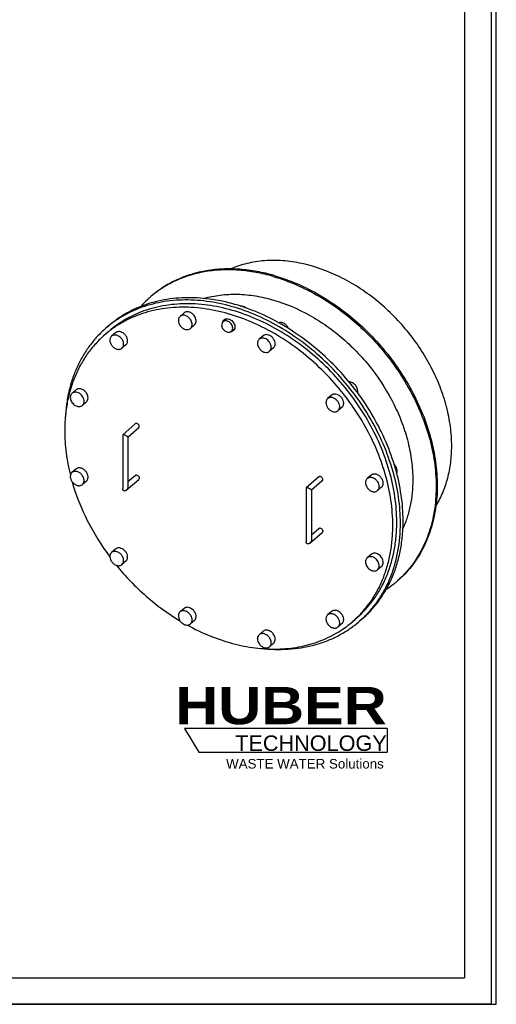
# Model space of a CAD drawing. Header units: millimetres. Extents: x 0 to 2100, y 0 to 2970.
# Tile 2 of 3: x 1200 to 2100, y 0 to 1856. Entities that reach past the tile are written whole.
import ezdxf

# ---------------------------------------------------------------- set-up
doc = ezdxf.new("R2010")
doc.units = ezdxf.units.MM
doc.header["$LTSCALE"] = 193.6
doc.layers.get('0').update_dxf_attribs({"linetype": 'CONTINUOUS'})
doc.layers.add('005_AXIS', color=7, linetype='CONTINUOUS')
doc.layers.add('HUBER_Logo_BL0', color=7, linetype='CONTINUOUS')
doc.styles.add('TEXTSTYLE_2', font='ariblk.ttf')
doc.styles.add('TEXTSTYLE_3', font='arial.ttf')

# ---------------------------------------------------------------- blocks, each defined once
blk = doc.blocks.new('HUBER_LOGO_BL0', base_point=(1705.8, 504.8))
at = {"layer": 'HUBER_Logo_BL0', "color": 5, "linetype": 'CONTINUOUS'}
for p, q in [((1894.2, 520.3), (1511.7, 520.3)), ((1511.7, 520.3), (1538.7, 475.3)), ((1894.2, 520.3), (1894.2, 475.3)), ((1538.7, 475.3), (1894.2, 475.3))]:
    blk.add_line(p, q, dxfattribs=at)
at = {"layer": 'HUBER_Logo_BL0', "color": 2, "linetype": 'CONTINUOUS', "attachment_point": 3, "line_spacing_factor": 0.78}
for s, insert, char_height, width, style in [('HUBER\\P\\fArial;\\H29.25;TECHNOLOGY ', (1893.2, 598.3), 70.2, 387.672, 'TEXTSTYLE_2'), ('WASTE WATER Solutions', (1887.6, 462.6), 18, 297.033, 'TEXTSTYLE_3')]:
    blk.add_mtext(s, dxfattribs=dict(at, insert=insert, char_height=char_height, width=width, style=style))

msp = doc.modelspace()

# ---------------------------------------------------------------- linework, layer by layer
at = {"color": 7, "linetype": 'CONTINUOUS'}
for p, q in [((2100, 0), (2100, 2970)), ((2100, 0), (2100, 2970)), ((1446.62, 1333.15), (1448.62, 1334.88)), ((1590.67, 1292.54), (1584.17, 1286.91)), ((1368.25, 1279.16), (1363.25, 1274.83)), ((1606.38, 1274.39), (1599.88, 1268.76)), ((1418.55, 1094.32), (1394.91, 1073.85)), ((1425.09, 1086.77), (1404.88, 1069.26)), ((1394.82, 1073.66), (1394.82, 972.33)), ((1404.82, 1069.33), (1404.82, 976.66)), ((1404.88, 1069.26), (1404.82, 1069.21)), ((1401.46, 969.3), (1425.09, 989.77)), ((1404.82, 985.44), (1418.55, 997.33)), ((1764.96, 994.32), (1741.32, 973.85)), ((1771.5, 986.77), (1751.29, 969.26)), ((1741.23, 973.66), (1741.23, 872.33)), ((1751.23, 969.33), (1751.23, 876.66)), ((1751.29, 969.26), (1751.23, 969.21)), ((1751.23, 885.44), (1764.96, 897.33)), ((1747.87, 869.3), (1771.5, 889.77)), ((1911.43, 796.44), (1913.43, 798.17)), ((1846.8, 726.58), (1841.8, 722.25)), ((0, 0), (2100, 0)), ((0, 0), (2100, 0))]:
    msp.add_line(p, q, dxfattribs=at)
at = {"color": 3, "linetype": 'CONTINUOUS'}
for p, q in [((2090, 2950), (2090, 0)), ((2090, 0), (0, 0))]:
    msp.add_line(p, q, dxfattribs=at)
at = {"color": 5, "linetype": 'CONTINUOUS'}
for p in [(2040, 2900), (200, 50)]:
    msp.add_line(p, (2040, 50), dxfattribs=at)
at = {"color": 7, "linetype": 'CONTINUOUS'}
for centre, radius, start, end in [((1577.35, 1182.2), 199.69, 130.13453, 130.89339), ((1780.69, 947.4), 199.7, 310.89342, 311.65235), ((1707.17, 877.71), 205.65, 310.89356, 312.73507)]:
    msp.add_arc(centre, radius, start, end, dxfattribs=at)
for points, knots in [([(1681.03, 1373.96), (1670.21, 1377.09), (1648.59, 1382.2), (1616.03, 1386.38), (1584.2, 1386.89), (1553.44, 1383.72), (1524.13, 1376.9), (1496.6, 1366.48), (1471.18, 1352.6), (1455.82, 1341.11), (1448.62, 1334.88)], [0, 0, 0, 0, 0.1374706, 0.270815, 0.4000655, 0.525454, 0.6474189, 0.766599, 0.8838098, 1, 1, 1, 1]), ([(1679.03, 1372.23), (1668.33, 1375.32), (1646.96, 1380.39), (1614.77, 1384.58), (1583.28, 1385.19), (1552.84, 1382.2), (1523.78, 1375.64), (1496.45, 1365.57), (1471.17, 1352.11), (1455.83, 1340.93), (1448.63, 1334.87)], [0, 0, 0, 0, 0.137378, 0.2706816, 0.3999391, 0.525371, 0.647397, 0.7666311, 0.8838593, 1, 1, 1, 1]), ([(1681.03, 1373.96), (1695.92, 1369.67), (1725.64, 1358.89), (1768.46, 1337.11), (1809.51, 1309.89), (1847.95, 1277.75), (1883.02, 1241.37), (1914.01, 1201.45), (1940.31, 1158.81), (1961.38, 1114.29), (1974.33, 1076.07), (1981.64, 1045.39), (1986.81, 1015.39), (1989.51, 978.44), (1986.51, 935.4), (1978.73, 901.36), (1969.41, 875.98), (1961.01, 858.08), (1951.18, 841.25), (1939.97, 825.56), (1927.43, 811.1), (1918.22, 802.32), (1913.43, 798.17)], [0, 0, 0, 0, 0.0632967, 0.1286844, 0.1957595, 0.2640158, 0.3328792, 0.4017417, 0.4699957, 0.5370669, 0.6024496, 0.6343922, 0.6657723, 0.7267054, 0.785186, 0.8413185, 0.8686206, 0.8954738, 0.9219507, 0.9481347, 0.9741183, 1, 1, 1, 1]), ([(1679.03, 1372.23), (1693.85, 1367.95), (1723.44, 1357.23), (1766.09, 1335.59), (1806.98, 1308.54), (1845.3, 1276.62), (1880.29, 1240.46), (1911.25, 1200.79), (1937.58, 1158.4), (1958.73, 1114.13), (1971.8, 1076.09), (1979.25, 1045.54), (1984.57, 1015.65), (1987.48, 978.81), (1984.81, 935.86), (1977.35, 901.83), (1968.3, 876.42), (1960.11, 858.48), (1950.5, 841.58), (1939.51, 825.81), (1927.19, 811.24), (1918.13, 802.38), (1913.42, 798.18)], [0, 0, 0, 0, 0.0632442, 0.1285703, 0.1955792, 0.2637704, 0.3325759, 0.4013938, 0.4696217, 0.5366895, 0.6020933, 0.6340555, 0.6654607, 0.726459, 0.7850175, 0.841229, 0.8685663, 0.8954492, 0.9219483, 0.9481451, 0.9741299, 1, 1, 1, 1]), ([(1548, 1330.97), (1558.1, 1333.85), (1579.17, 1338.03), (1611.92, 1339.52), (1645.78, 1336.31), (1692.33, 1325.71), (1737.97, 1306.09), (1780.71, 1279.09), (1811.5, 1254.93), (1840.04, 1227.55), (1874.31, 1187.54), (1902.38, 1143.02), (1922.83, 1095.73), (1933.93, 1059.97), (1940.71, 1024.27), (1942.3, 1000.47), (1942.3, 988.79)], [0, 0, 0, 0, 0.0534279, 0.1087676, 0.1662407, 0.2259079, 0.3511486, 0.4163878, 0.4827991, 0.5499245, 0.6172729, 0.7504782, 0.8155602, 0.8790293, 0.9405765, 1, 1, 1, 1]), ([(1919.06, 907.17), (1919.06, 923.51), (1916.47, 956.91), (1905.51, 1006.81), (1887.64, 1056.5), (1855, 1121.27), (1810.75, 1180.55), (1757.54, 1231.16), (1714.04, 1263.88), (1667.99, 1290.57), (1620.4, 1310.62), (1572.35, 1323.56), (1524.92, 1329.07), (1486.37, 1327.31), (1457.06, 1322), (1436.11, 1316.2), (1416.12, 1308.55), (1397.2, 1299.12), (1379.47, 1287.95), (1368.49, 1279.37), (1363.25, 1274.83)], [0, 0, 0, 0, 0.0611096, 0.1247156, 0.1905017, 0.2579913, 0.3954162, 0.4642214, 0.5321063, 0.5984532, 0.6627465, 0.724618, 0.7838898, 0.8406141, 0.8681346, 0.8951556, 0.9217555, 0.9480262, 0.9740707, 1, 1, 1, 1]), ([(1924.06, 911.5), (1924.06, 927.84), (1921.47, 961.24), (1910.51, 1011.14), (1892.64, 1060.83), (1860, 1125.6), (1815.75, 1184.88), (1762.54, 1235.49), (1719.04, 1268.21), (1672.99, 1294.9), (1625.4, 1314.95), (1577.35, 1327.89), (1529.92, 1333.4), (1491.37, 1331.64), (1462.06, 1326.33), (1441.11, 1320.53), (1421.12, 1312.89), (1402.2, 1303.45), (1384.47, 1292.28), (1373.49, 1283.7), (1368.25, 1279.16)], [0, 0, 0, 0, 0.0611096, 0.1247156, 0.1905017, 0.2579913, 0.3954162, 0.4642214, 0.5321063, 0.5984532, 0.6627465, 0.724618, 0.7838898, 0.8406141, 0.8681346, 0.8951556, 0.9217555, 0.9480262, 0.9740707, 1, 1, 1, 1]), ([(1446.62, 1333.15), (1445.06, 1331.79), (1438.89, 1326.28), (1433.05, 1320.37), (1428.9, 1315.76)], [0, 0, 0, 0, 0.249797, 1, 1, 1, 1]), ([(1584.17, 1286.91), (1583.76, 1286.56), (1583.03, 1285.74), (1581.93, 1283.76), (1581.63, 1282), (1581.63, 1280.84)], [0, 0, 0, 0, 0.2380212, 0.4816797, 1, 1, 1, 1]), ([(1602.42, 1274.84), (1602.42, 1277.08), (1601.3, 1280.56), (1598.51, 1284.29), (1595.78, 1286.61), (1592.71, 1288.17), (1589.55, 1288.81), (1587.02, 1288.5), (1585.27, 1287.74), (1584.51, 1287.21), (1584.17, 1286.91)], [0, 0, 0, 0, 0.2563396, 0.3943381, 0.5313679, 0.6622887, 0.783605, 0.8948469, 0.9478753, 1, 1, 1, 1]), ([(1363.25, 1274.83), (1357.52, 1269.87), (1346.57, 1259.27), (1331.94, 1241.6), (1319.18, 1222.25), (1308.38, 1201.36), (1299.61, 1179.09), (1292.94, 1155.58), (1288.4, 1131), (1286.83, 1114.22), (1286.39, 1105.71)], [0, 0, 0, 0, 0.1191334, 0.238898, 0.3598978, 0.4826855, 0.6077422, 0.7354631, 0.8661485, 1, 1, 1, 1]), ([(1581.63, 1280.84), (1581.63, 1278.59), (1582.75, 1275.12), (1585.54, 1271.39), (1588.27, 1269.06), (1591.34, 1267.51), (1594.5, 1266.86), (1597.03, 1267.17), (1598.78, 1267.93), (1599.54, 1268.47), (1599.88, 1268.76)], [0, 0, 0, 0, 0.2563396, 0.3943381, 0.5313679, 0.6622887, 0.783605, 0.8948469, 0.9478753, 1, 1, 1, 1]), ([(1599.88, 1268.76), (1600.29, 1269.12), (1601.02, 1269.93), (1602.12, 1271.92), (1602.42, 1273.67), (1602.42, 1274.84)], [0, 0, 0, 0, 0.2380212, 0.4816797, 1, 1, 1, 1]), ([(1421.82, 1094.88), (1421.24, 1095.04), (1420.33, 1095.13), (1419.22, 1094.8), (1418.75, 1094.5), (1418.55, 1094.32)], [0, 0, 0, 0, 0.5240914, 0.7659654, 1, 1, 1, 1]), ([(1425.09, 1086.77), (1425.36, 1087), (1425.83, 1087.6), (1426.17, 1088.72), (1426.16, 1089.97), (1425.67, 1091.7), (1424.32, 1093.63), (1422.69, 1094.62), (1421.82, 1094.88)], [0, 0, 0, 0, 0.1045639, 0.215056, 0.3348628, 0.4640453, 0.7366779, 1, 1, 1, 1]), ([(1394.91, 1073.85), (1394.88, 1073.83), (1394.83, 1073.77), (1394.82, 1073.69), (1394.82, 1073.66)], [0, 0, 0, 0, 0.5064096, 1, 1, 1, 1]), ([(1397.32, 1073.66), (1397.01, 1073.75), (1396.47, 1073.89), (1395.75, 1074), (1395.25, 1074), (1394.99, 1073.92), (1394.91, 1073.85)], [0, 0, 0, 0, 0.3893588, 0.6829967, 0.8799509, 1, 1, 1, 1]), ([(1404.15, 1070.24), (1404, 1070.38), (1403.64, 1070.65), (1402.77, 1071.24), (1401.4, 1072.02), (1399.49, 1072.92), (1398.07, 1073.44), (1397.32, 1073.66)], [0, 0, 0, 0, 0.0802408, 0.1753697, 0.4093103, 0.6965642, 1, 1, 1, 1]), ([(1404.82, 1069.33), (1404.82, 1069.39), (1404.78, 1069.54), (1404.57, 1069.86), (1404.33, 1070.09), (1404.15, 1070.24)], [0, 0, 0, 0, 0.1668369, 0.3862119, 1, 1, 1, 1]), ([(1418.55, 997.33), (1418.75, 997.51), (1419.22, 997.8), (1420.33, 998.14), (1421.24, 998.05), (1421.82, 997.88)], [0, 0, 0, 0, 0.2340346, 0.4759086, 1, 1, 1, 1]), ([(1421.82, 997.88), (1422.69, 997.63), (1424.32, 996.63), (1425.67, 994.71), (1426.16, 992.97), (1426.17, 991.72), (1425.83, 990.6), (1425.36, 990.01), (1425.09, 989.77)], [0, 0, 0, 0, 0.2633221, 0.5359547, 0.6651372, 0.784944, 0.8954361, 1, 1, 1, 1]), ([(1768.23, 994.88), (1767.65, 995.04), (1766.74, 995.13), (1765.63, 994.8), (1765.16, 994.5), (1764.96, 994.32)], [0, 0, 0, 0, 0.5240914, 0.7659654, 1, 1, 1, 1]), ([(1771.5, 986.77), (1771.77, 987), (1772.24, 987.6), (1772.58, 988.72), (1772.57, 989.97), (1772.08, 991.7), (1770.73, 993.63), (1769.1, 994.62), (1768.23, 994.88)], [0, 0, 0, 0, 0.1045639, 0.215056, 0.3348628, 0.4640453, 0.7366779, 1, 1, 1, 1]), ([(1942.3, 988.79), (1942.3, 980.61), (1941.54, 964.45), (1938.05, 940.77), (1932.24, 918.19), (1926.78, 903.83), (1923.68, 896.93)], [0, 0, 0, 0, 0.2601073, 0.5131587, 0.7595608, 1, 1, 1, 1]), ([(1397.32, 968), (1396.9, 968.12), (1396.11, 968.57), (1395.32, 969.67), (1394.9, 970.96), (1394.82, 971.87), (1394.82, 972.33)], [0, 0, 0, 0, 0.2446295, 0.4898653, 0.7414511, 1, 1, 1, 1]), ([(1401.46, 969.3), (1401.16, 969.05), (1400.54, 968.58), (1399.51, 968.08), (1398.41, 967.83), (1397.66, 967.9), (1397.32, 968)], [0, 0, 0, 0, 0.258932, 0.5138142, 0.7615501, 1, 1, 1, 1]), ([(1404.15, 973.25), (1404.01, 972.88), (1403.35, 971.42), (1402.37, 970.09), (1401.46, 969.3)], [0, 0, 0, 0, 0.2492363, 1, 1, 1, 1]), ([(1404.82, 976.66), (1404.82, 976.38), (1404.76, 975.21), (1404.47, 974.07), (1404.15, 973.25)], [0, 0, 0, 0, 0.2464602, 1, 1, 1, 1]), ([(1741.32, 973.85), (1741.29, 973.83), (1741.24, 973.77), (1741.23, 973.69), (1741.23, 973.66)], [0, 0, 0, 0, 0.5064096, 1, 1, 1, 1]), ([(1743.73, 973.66), (1743.42, 973.75), (1742.88, 973.89), (1742.16, 974), (1741.66, 974), (1741.4, 973.92), (1741.32, 973.85)], [0, 0, 0, 0, 0.3893588, 0.6829967, 0.8799509, 1, 1, 1, 1]), ([(1750.56, 970.24), (1750.41, 970.38), (1750.05, 970.65), (1749.19, 971.24), (1747.81, 972.02), (1745.9, 972.92), (1744.48, 973.44), (1743.73, 973.66)], [0, 0, 0, 0, 0.0802408, 0.1753697, 0.4093103, 0.6965642, 1, 1, 1, 1]), ([(1751.23, 969.33), (1751.23, 969.39), (1751.19, 969.54), (1750.98, 969.86), (1750.74, 970.09), (1750.56, 970.24)], [0, 0, 0, 0, 0.1668369, 0.3862119, 1, 1, 1, 1]), ([(1846.8, 726.58), (1852.97, 731.92), (1864.71, 743.38), (1880.23, 762.62), (1893.57, 783.77), (1904.61, 806.66), (1913.28, 831.11), (1919.51, 856.91), (1923.25, 883.86), (1924.06, 902.21), (1924.06, 911.5)], [0, 0, 0, 0, 0.1183828, 0.2374903, 0.3580115, 0.4805674, 0.6056864, 0.7337864, 0.8651654, 1, 1, 1, 1]), ([(1764.96, 897.33), (1765.16, 897.51), (1765.63, 897.8), (1766.74, 898.14), (1767.65, 898.05), (1768.23, 897.88)], [0, 0, 0, 0, 0.2340346, 0.4759086, 1, 1, 1, 1]), ([(1768.23, 897.88), (1769.1, 897.63), (1770.73, 896.63), (1772.08, 894.71), (1772.57, 892.97), (1772.58, 891.72), (1772.24, 890.6), (1771.77, 890.01), (1771.5, 889.77)], [0, 0, 0, 0, 0.2633221, 0.5359547, 0.6651372, 0.784944, 0.8954361, 1, 1, 1, 1]), ([(1846.73, 726.66), (1852.52, 732.01), (1863.54, 743.44), (1878.08, 762.44), (1890.56, 783.2), (1900.89, 805.55), (1908.99, 829.33), (1916.84, 863.09), (1919.06, 889.45), (1919.06, 907.17)], [0, 0, 0, 0, 0.1183072, 0.2374752, 0.3581346, 0.4808501, 0.6060993, 0.7342589, 1, 1, 1, 1]), ([(1750.56, 873.25), (1750.42, 872.88), (1749.76, 871.42), (1748.78, 870.09), (1747.87, 869.3)], [0, 0, 0, 0, 0.2492363, 1, 1, 1, 1]), ([(1751.23, 876.66), (1751.23, 876.38), (1751.17, 875.21), (1750.88, 874.07), (1750.56, 873.25)], [0, 0, 0, 0, 0.2464602, 1, 1, 1, 1]), ([(1743.73, 868), (1743.31, 868.12), (1742.52, 868.57), (1741.73, 869.67), (1741.31, 870.96), (1741.23, 871.87), (1741.23, 872.33)], [0, 0, 0, 0, 0.2446295, 0.4898653, 0.7414511, 1, 1, 1, 1]), ([(1747.87, 869.3), (1747.57, 869.05), (1746.95, 868.58), (1745.92, 868.08), (1744.82, 867.83), (1744.07, 867.9), (1743.73, 868)], [0, 0, 0, 0, 0.258932, 0.5138142, 0.7615501, 1, 1, 1, 1]), ([(1911.43, 796.44), (1909.86, 795.08), (1903.49, 789.73), (1896.78, 784.79), (1891.6, 781.32)], [0, 0, 0, 0, 0.2497953, 1, 1, 1, 1]), ([(1662.72, 670.41), (1671.23, 669.6), (1688.13, 668.71), (1713.21, 669.65), (1737.53, 672.87), (1760.93, 678.35), (1783.23, 686.05), (1804.29, 695.93), (1823.95, 707.92), (1836.05, 717.27), (1841.8, 722.25)], [0, 0, 0, 0, 0.133897, 0.264614, 0.3923519, 0.5174112, 0.6401881, 0.7611659, 0.8809006, 1, 1, 1, 1])]:
    msp.add_open_spline(points, degree=3, knots=knots, dxfattribs=at)
at = {"layer": '005_AXIS', "color": 7, "linetype": 'CONTINUOUS'}
for p, q in [((1510.57, 1303.49), (1503.07, 1297)), ((1368.49, 1268.79), (1360.99, 1262.29)), ((1381.29, 1266.17), (1373.79, 1259.68)), ((1530.21, 1280.82), (1522.71, 1274.32)), ((1659.85, 1260.4), (1652.35, 1253.9)), ((1400.93, 1243.5), (1393.43, 1237)), ((1679.49, 1237.72), (1671.99, 1231.23)), ((1306.65, 1158.44), (1299.15, 1151.94)), ((1326.29, 1135.76), (1318.79, 1129.27)), ((1789.13, 1148.44), (1781.63, 1141.94)), ((1808.77, 1125.76), (1801.27, 1119.27)), ((1306.65, 1009.16), (1299.15, 1002.66)), ((1326.29, 986.48), (1318.79, 979.99)), ((1863.77, 997.61), (1856.27, 991.12)), ((1883.41, 974.94), (1875.91, 968.44)), ((1381.29, 858.33), (1373.79, 851.84)), ((1400.93, 835.66), (1393.43, 829.16)), ((1863.77, 848.33), (1856.27, 841.84)), ((1883.41, 825.66), (1875.91, 819.16)), ((1510.57, 746.37), (1503.07, 739.88)), ((1789.13, 740.6), (1781.63, 734.1)), ((1836.56, 728.3), (1829.06, 721.8)), ((1530.21, 723.7), (1522.71, 717.2)), ((1808.77, 717.92), (1801.27, 711.43)), ((1659.85, 703.28), (1652.35, 696.78)), ((1679.49, 680.6), (1671.99, 674.11))]:
    msp.add_line(p, q, dxfattribs=at)
for points, knots in [([(2015.8, 1052.45), (2015.8, 1064.71), (2014.05, 1089.73), (2006.59, 1127.2), (1994.39, 1164.69), (1971.97, 1214.06), (1941.31, 1260.16), (1904.04, 1301.01), (1873.17, 1328.55), (1840.04, 1352.36), (1794.44, 1378.12), (1746.14, 1395.51), (1697.57, 1402.63), (1662.72, 1402.73), (1629.53, 1397.67), (1608.61, 1390.78), (1598.72, 1386.52)], [0, 0, 0, 0, 0.0599515, 0.1221409, 0.186335, 0.2521781, 0.3867682, 0.4546367, 0.522088, 0.5885879, 0.6536518, 0.7777237, 0.836507, 0.8929926, 0.9473656, 1, 1, 1, 1]), ([(1912.13, 909.17), (1912.13, 925.15), (1909.6, 957.82), (1898.87, 1006.63), (1881.39, 1055.23), (1849.48, 1118.59), (1806.19, 1176.57), (1754.15, 1226.06), (1711.6, 1258.07), (1666.55, 1284.18), (1620.01, 1303.79), (1573.01, 1316.45), (1526.62, 1321.84), (1488.92, 1320.11), (1460.24, 1314.92), (1439.75, 1309.24), (1420.2, 1301.77), (1401.7, 1292.54), (1384.35, 1281.61), (1373.61, 1273.23), (1368.49, 1268.79)], [0, 0, 0, 0, 0.0611096, 0.1247156, 0.1905017, 0.2579913, 0.3954162, 0.4642214, 0.5321063, 0.5984532, 0.6627465, 0.724618, 0.7838898, 0.8406141, 0.8681346, 0.8951556, 0.9217555, 0.9480262, 0.9740707, 1, 1, 1, 1]), ([(1904.63, 902.67), (1904.63, 918.66), (1902.1, 951.32), (1891.37, 1000.13), (1873.89, 1048.73), (1841.98, 1112.09), (1798.69, 1170.07), (1746.65, 1219.57), (1704.1, 1251.58), (1659.05, 1277.68), (1612.51, 1297.3), (1565.51, 1309.95), (1519.12, 1315.34), (1481.42, 1313.62), (1452.74, 1308.43), (1432.25, 1302.75), (1412.7, 1295.27), (1394.2, 1286.05), (1376.85, 1275.12), (1366.11, 1266.73), (1360.99, 1262.29)], [0, 0, 0, 0, 0.0611096, 0.1247156, 0.1905017, 0.2579913, 0.3954162, 0.4642214, 0.5321063, 0.5984532, 0.6627465, 0.724618, 0.7838898, 0.8406141, 0.8681346, 0.8951556, 0.9217555, 0.9480262, 0.9740707, 1, 1, 1, 1]), ([(1531.64, 1295.4), (1530.59, 1297.51), (1527.74, 1301.31), (1522.84, 1304.51), (1518.62, 1305.66), (1515.6, 1305.75), (1512.83, 1305.06), (1511.24, 1304.08), (1510.57, 1303.49)], [0, 0, 0, 0, 0.2761065, 0.5442807, 0.6690499, 0.7856068, 0.8949433, 1, 1, 1, 1]), ([(1616.2, 1316.77), (1617.15, 1316.92), (1619.17, 1316.96), (1622.21, 1316.28), (1625.2, 1314.91), (1627.03, 1313.6), (1627.9, 1312.86)], [0, 0, 0, 0, 0.2278244, 0.4715494, 0.7302018, 1, 1, 1, 1]), ([(1503.07, 1297), (1502.63, 1296.62), (1501.82, 1295.76), (1500.55, 1293.68), (1499.73, 1290.52), (1500.03, 1286.42), (1500.99, 1283.72), (1501.64, 1282.41)], [0, 0, 0, 0, 0.1109256, 0.223847, 0.4610895, 0.720279, 1, 1, 1, 1]), ([(1501.64, 1282.41), (1502.68, 1280.3), (1505.53, 1276.51), (1510.43, 1273.31), (1514.65, 1272.16), (1517.67, 1272.07), (1520.44, 1272.76), (1522.03, 1273.73), (1522.71, 1274.32)], [0, 0, 0, 0, 0.2761065, 0.5442807, 0.6690499, 0.7856068, 0.8949433, 1, 1, 1, 1]), ([(1524.14, 1288.91), (1523.09, 1291.02), (1520.24, 1294.81), (1515.34, 1298.01), (1511.12, 1299.16), (1508.1, 1299.25), (1505.33, 1298.56), (1503.74, 1297.58), (1503.07, 1297)], [0, 0, 0, 0, 0.2761065, 0.5442807, 0.6690499, 0.7856068, 0.8949433, 1, 1, 1, 1]), ([(1522.71, 1274.32), (1523.14, 1274.7), (1523.95, 1275.56), (1525.22, 1277.63), (1526.04, 1280.8), (1525.75, 1284.9), (1524.79, 1287.59), (1524.14, 1288.91)], [0, 0, 0, 0, 0.1109256, 0.223847, 0.4610895, 0.720279, 1, 1, 1, 1]), ([(1530.21, 1280.82), (1530.64, 1281.2), (1531.45, 1282.06), (1532.72, 1284.13), (1533.54, 1287.29), (1533.25, 1291.4), (1532.29, 1294.09), (1531.64, 1295.4)], [0, 0, 0, 0, 0.1109257, 0.223847, 0.4610895, 0.720279, 1, 1, 1, 1]), ([(1583.65, 1286.41), (1583.86, 1287.23), (1584.49, 1288.8), (1585.57, 1290.11), (1586.19, 1290.64)], [0, 0, 0, 0, 0.5101796, 1, 1, 1, 1]), ([(1586.19, 1290.64), (1586.58, 1290.97), (1587.43, 1291.57), (1589.39, 1292.43), (1592.24, 1292.78), (1595.8, 1292.06), (1599.25, 1290.31), (1602.31, 1287.69), (1604.74, 1284.45), (1606.32, 1280.84), (1606.72, 1278.29), (1606.72, 1277.06)], [0, 0, 0, 0, 0.0520115, 0.1049249, 0.2159254, 0.3369785, 0.4676151, 0.6043476, 0.7420466, 0.8753395, 1, 1, 1, 1]), ([(1707.97, 1274.02), (1707.19, 1275.95), (1704.94, 1279.56), (1700.93, 1282.97), (1697.28, 1284.73), (1694.52, 1285.47), (1691.83, 1285.61), (1690.1, 1285.29), (1689.3, 1285.02)], [0, 0, 0, 0, 0.2655868, 0.5312992, 0.6584857, 0.7792199, 0.892855, 1, 1, 1, 1]), ([(1397.6, 1264.21), (1396.34, 1265.3), (1394.25, 1266.69), (1391.23, 1267.85), (1388.99, 1268.33), (1386.81, 1268.4), (1384.75, 1268.07), (1382.87, 1267.34), (1381.78, 1266.6), (1381.29, 1266.17)], [0, 0, 0, 0, 0.2806823, 0.4144141, 0.5421849, 0.6637418, 0.7795824, 0.8910022, 1, 1, 1, 1]), ([(1400.93, 1243.5), (1401.55, 1244.04), (1402.67, 1245.34), (1403.74, 1247.73), (1404.19, 1250.45), (1403.94, 1254.43), (1402.03, 1259.43), (1399.25, 1262.78), (1397.6, 1264.21)], [0, 0, 0, 0, 0.1057753, 0.2152769, 0.3312164, 0.4547711, 0.721, 1, 1, 1, 1]), ([(1603.86, 1270.23), (1603.25, 1269.69), (1601.79, 1268.8), (1600.14, 1268.41), (1599.3, 1268.32)], [0, 0, 0, 0, 0.4897531, 1, 1, 1, 1]), ([(1606.72, 1277.06), (1606.72, 1275.75), (1606.38, 1273.77), (1605.15, 1271.54), (1604.32, 1270.62), (1603.86, 1270.23)], [0, 0, 0, 0, 0.5183203, 0.7619788, 1, 1, 1, 1]), ([(1682.66, 1245.31), (1682.66, 1246.68), (1682.21, 1249.51), (1680.76, 1252.82), (1679.12, 1255.31), (1677.19, 1257.62), (1674.36, 1260.03), (1670.52, 1261.97), (1666.57, 1262.78), (1663.4, 1262.39), (1661.22, 1261.44), (1660.28, 1260.77), (1659.85, 1260.4)], [0, 0, 0, 0, 0.1246324, 0.2578953, 0.3266177, 0.3957887, 0.5324903, 0.6630975, 0.7841233, 0.8950987, 0.9480002, 1, 1, 1, 1]), ([(1360.99, 1262.29), (1354.96, 1257.07), (1343.47, 1245.86), (1328.29, 1227.04), (1315.24, 1206.35), (1304.44, 1183.96), (1295.96, 1160.05), (1289.87, 1134.82), (1286.21, 1108.46), (1285.42, 1090.51), (1285.42, 1081.42)], [0, 0, 0, 0, 0.1183828, 0.2374903, 0.3580115, 0.4805674, 0.6056864, 0.7337864, 0.8651654, 1, 1, 1, 1]), ([(1373.79, 1259.68), (1373.16, 1259.14), (1372.05, 1257.84), (1370.97, 1255.44), (1370.52, 1252.72), (1370.77, 1248.74), (1372.68, 1243.74), (1375.46, 1240.39), (1377.11, 1238.96)], [0, 0, 0, 0, 0.1057753, 0.2152769, 0.3312164, 0.4547711, 0.721, 1, 1, 1, 1]), ([(1390.1, 1257.71), (1388.84, 1258.81), (1386.75, 1260.2), (1383.73, 1261.36), (1381.49, 1261.83), (1379.31, 1261.91), (1377.25, 1261.58), (1375.37, 1260.85), (1374.28, 1260.1), (1373.79, 1259.68)], [0, 0, 0, 0, 0.2806823, 0.4144141, 0.5421849, 0.6637418, 0.7795824, 0.8910022, 1, 1, 1, 1]), ([(1393.43, 1237), (1394.05, 1237.54), (1395.17, 1238.84), (1396.24, 1241.24), (1396.69, 1243.96), (1396.44, 1247.93), (1394.53, 1252.94), (1391.75, 1256.28), (1390.1, 1257.71)], [0, 0, 0, 0, 0.1057753, 0.2152769, 0.3312164, 0.4547711, 0.721, 1, 1, 1, 1]), ([(1652.35, 1253.9), (1651.84, 1253.47), (1650.92, 1252.45), (1649.91, 1250.62), (1649.3, 1248.54), (1649.17, 1247.07), (1649.17, 1246.32)], [0, 0, 0, 0, 0.2374169, 0.4804567, 0.7336979, 1, 1, 1, 1]), ([(1649.17, 1246.32), (1649.17, 1244.95), (1649.62, 1242.12), (1651.07, 1238.81), (1652.71, 1236.32), (1654.64, 1234.01), (1657.47, 1231.6), (1661.31, 1229.65), (1665.26, 1228.85), (1668.43, 1229.24), (1670.61, 1230.19), (1671.55, 1230.85), (1671.99, 1231.23)], [0, 0, 0, 0, 0.1246324, 0.2578953, 0.3266177, 0.3957887, 0.5324903, 0.6630975, 0.7841233, 0.8950987, 0.9480002, 1, 1, 1, 1]), ([(1675.16, 1238.82), (1675.16, 1240.18), (1674.71, 1243.02), (1673.26, 1246.33), (1671.62, 1248.81), (1669.69, 1251.12), (1666.86, 1253.54), (1663.02, 1255.48), (1659.07, 1256.28), (1655.9, 1255.9), (1653.72, 1254.94), (1652.78, 1254.28), (1652.35, 1253.9)], [0, 0, 0, 0, 0.1246324, 0.2578953, 0.3266177, 0.3957887, 0.5324903, 0.6630975, 0.7841233, 0.8950987, 0.9480002, 1, 1, 1, 1]), ([(1679.49, 1237.72), (1679.99, 1238.16), (1680.91, 1239.18), (1681.92, 1241.01), (1682.53, 1243.09), (1682.66, 1244.56), (1682.66, 1245.31)], [0, 0, 0, 0, 0.2374169, 0.4804567, 0.7336978, 1, 1, 1, 1]), ([(1377.11, 1238.96), (1378.37, 1237.87), (1380.46, 1236.48), (1383.48, 1235.32), (1385.72, 1234.85), (1387.9, 1234.77), (1389.96, 1235.1), (1391.84, 1235.83), (1392.94, 1236.58), (1393.43, 1237)], [0, 0, 0, 0, 0.2806823, 0.4144141, 0.5421849, 0.6637418, 0.7795824, 0.8910022, 1, 1, 1, 1]), ([(1671.99, 1231.23), (1672.49, 1231.67), (1673.41, 1232.68), (1674.42, 1234.51), (1675.03, 1236.59), (1675.16, 1238.06), (1675.16, 1238.82)], [0, 0, 0, 0, 0.2374169, 0.4804567, 0.7336979, 1, 1, 1, 1]), ([(1838.04, 1153.24), (1838.33, 1154.29), (1838.58, 1156.56), (1838.07, 1160.04), (1836.73, 1163.51), (1834.67, 1166.74), (1832, 1169.54), (1828.9, 1171.72), (1825.57, 1173.15), (1823.24, 1173.54), (1822.12, 1173.57)], [0, 0, 0, 0, 0.1121471, 0.2328872, 0.3610772, 0.4939379, 0.6277842, 0.7587499, 0.8835077, 1, 1, 1, 1]), ([(1299.15, 1151.94), (1298.74, 1151.59), (1297.99, 1150.81), (1296.78, 1148.93), (1295.91, 1146.09), (1295.96, 1142.34), (1297.03, 1138.49), (1299.04, 1134.82), (1302.67, 1130.62), (1306.36, 1128.37), (1308.97, 1127.62)], [0, 0, 0, 0, 0.0520028, 0.1048068, 0.2150709, 0.3346304, 0.4635463, 0.5991735, 0.7372214, 1, 1, 1, 1]), ([(1308.97, 1153.6), (1308.07, 1153.86), (1306.27, 1154.19), (1303.6, 1154.09), (1301.16, 1153.37), (1299.75, 1152.47), (1299.15, 1151.94)], [0, 0, 0, 0, 0.2709665, 0.5256492, 0.7667315, 1, 1, 1, 1]), ([(1316.47, 1160.09), (1315.57, 1160.35), (1313.77, 1160.69), (1311.1, 1160.59), (1308.66, 1159.86), (1307.25, 1158.97), (1306.65, 1158.44)], [0, 0, 0, 0, 0.2709665, 0.5256492, 0.7667315, 1, 1, 1, 1]), ([(1318.79, 1129.27), (1319.19, 1129.62), (1319.94, 1130.41), (1321.15, 1132.28), (1322.02, 1135.12), (1321.98, 1138.87), (1320.9, 1142.72), (1318.89, 1146.39), (1315.26, 1150.59), (1311.57, 1152.84), (1308.97, 1153.6)], [0, 0, 0, 0, 0.0520028, 0.1048068, 0.2150709, 0.3346304, 0.4635463, 0.5991735, 0.7372214, 1, 1, 1, 1]), ([(1326.29, 1135.76), (1326.69, 1136.11), (1327.44, 1136.9), (1328.65, 1138.77), (1329.52, 1141.62), (1329.48, 1145.36), (1328.4, 1149.21), (1326.39, 1152.88), (1322.76, 1157.08), (1319.07, 1159.34), (1316.47, 1160.09)], [0, 0, 0, 0, 0.0520028, 0.1048068, 0.2150709, 0.3346304, 0.4635463, 0.5991735, 0.7372214, 1, 1, 1, 1]), ([(1780.2, 1140.35), (1779.79, 1139.76), (1779.11, 1138.46), (1778.53, 1136.28), (1778.39, 1133.92), (1778.8, 1130.57), (1780.42, 1126.39), (1783.72, 1122.04), (1788, 1118.78), (1792.08, 1117.26), (1795.29, 1117.01), (1797.53, 1117.29), (1799.56, 1118.02), (1800.74, 1118.81), (1801.27, 1119.27)], [0, 0, 0, 0, 0.0544622, 0.1113648, 0.1713378, 0.2345393, 0.3688281, 0.5090206, 0.6470998, 0.7758446, 0.8357188, 0.8925347, 0.9469369, 1, 1, 1, 1]), ([(1781.63, 1141.94), (1781.49, 1141.83), (1780.96, 1141.34), (1780.5, 1140.79), (1780.2, 1140.35)], [0, 0, 0, 0, 0.2491644, 1, 1, 1, 1]), ([(1802.7, 1120.86), (1803.1, 1121.45), (1803.78, 1122.75), (1804.36, 1124.93), (1804.5, 1127.29), (1804.09, 1130.64), (1802.47, 1134.82), (1799.17, 1139.17), (1794.9, 1142.43), (1790.81, 1143.95), (1787.6, 1144.2), (1785.37, 1143.92), (1783.33, 1143.19), (1782.15, 1142.4), (1781.63, 1141.94)], [0, 0, 0, 0, 0.0544622, 0.1113648, 0.1713378, 0.2345393, 0.3688281, 0.5090206, 0.6470998, 0.7758446, 0.8357188, 0.8925347, 0.9469369, 1, 1, 1, 1]), ([(1810.2, 1127.36), (1810.6, 1127.94), (1811.28, 1129.24), (1811.86, 1131.42), (1812, 1133.78), (1811.59, 1137.14), (1809.97, 1141.32), (1806.67, 1145.66), (1802.4, 1148.93), (1798.31, 1150.44), (1795.1, 1150.7), (1792.87, 1150.42), (1790.83, 1149.68), (1789.65, 1148.89), (1789.13, 1148.44)], [0, 0, 0, 0, 0.0544622, 0.1113648, 0.1713378, 0.2345393, 0.3688281, 0.5090206, 0.6470998, 0.7758446, 0.8357188, 0.8925347, 0.9469369, 1, 1, 1, 1]), ([(1308.97, 1127.62), (1309.86, 1127.36), (1311.66, 1127.02), (1314.33, 1127.12), (1316.77, 1127.84), (1318.18, 1128.74), (1318.79, 1129.27)], [0, 0, 0, 0, 0.2709665, 0.5256492, 0.7667315, 1, 1, 1, 1]), ([(1801.27, 1119.27), (1801.4, 1119.38), (1801.93, 1119.87), (1802.39, 1120.42), (1802.7, 1120.86)], [0, 0, 0, 0, 0.2491644, 1, 1, 1, 1]), ([(1808.77, 1125.76), (1808.9, 1125.88), (1809.43, 1126.36), (1809.89, 1126.92), (1810.2, 1127.36)], [0, 0, 0, 0, 0.2491646, 1, 1, 1, 1]), ([(1285.42, 1081.42), (1285.42, 1067.53), (1287.33, 1039.22), (1292.67, 1011.38), (1296.18, 997.42)], [0, 0, 0, 0, 0.4911356, 1, 1, 1, 1]), ([(1985.96, 939.32), (1990.89, 947.35), (1999.63, 964.43), (2008.97, 992.1), (2014.59, 1021.7), (2015.8, 1042.09), (2015.8, 1052.45)], [0, 0, 0, 0, 0.2386844, 0.484058, 0.7375462, 1, 1, 1, 1]), ([(1299.15, 1002.66), (1298.65, 1002.23), (1297.74, 1001.24), (1296.74, 999.44), (1296.13, 997.41), (1295.91, 995.19), (1296.09, 992.86), (1296.87, 989.65), (1298.79, 985.78), (1302.22, 981.87), (1305.8, 979.47), (1308.87, 978.3), (1311.15, 977.82), (1313.37, 977.76), (1314.79, 978.01), (1315.46, 978.2)], [0, 0, 0, 0, 0.0526584, 0.1065251, 0.1625907, 0.2214859, 0.2834357, 0.3482878, 0.4842743, 0.6237379, 0.7593696, 0.8239479, 0.8855935, 0.9441891, 1, 1, 1, 1]), ([(1302.47, 1004.45), (1301.86, 1004.27), (1300.67, 1003.8), (1299.62, 1003.07), (1299.15, 1002.66)], [0, 0, 0, 0, 0.5051452, 1, 1, 1, 1]), ([(1318.79, 979.99), (1319.28, 980.42), (1320.19, 981.41), (1321.19, 983.21), (1321.81, 985.25), (1322.02, 987.46), (1321.84, 989.79), (1321.06, 993), (1319.14, 996.87), (1315.71, 1000.78), (1312.13, 1003.18), (1309.06, 1004.36), (1306.78, 1004.83), (1304.57, 1004.89), (1303.14, 1004.64), (1302.47, 1004.45)], [0, 0, 0, 0, 0.0526584, 0.1065251, 0.1625907, 0.2214859, 0.2834357, 0.3482878, 0.4842743, 0.6237379, 0.7593696, 0.8239479, 0.8855935, 0.9441891, 1, 1, 1, 1]), ([(1309.97, 1010.95), (1309.36, 1010.77), (1308.17, 1010.29), (1307.12, 1009.57), (1306.65, 1009.16)], [0, 0, 0, 0, 0.5051453, 1, 1, 1, 1]), ([(1326.29, 986.48), (1326.78, 986.91), (1327.69, 987.91), (1328.69, 989.7), (1329.31, 991.74), (1329.52, 993.96), (1329.34, 996.29), (1328.56, 999.49), (1326.64, 1003.37), (1323.21, 1007.28), (1319.63, 1009.67), (1316.56, 1010.85), (1314.28, 1011.32), (1312.07, 1011.39), (1310.64, 1011.14), (1309.97, 1010.95)], [0, 0, 0, 0, 0.0526584, 0.1065251, 0.1625907, 0.2214859, 0.2834357, 0.3482878, 0.4842743, 0.6237379, 0.7593696, 0.8239479, 0.8855935, 0.9441891, 1, 1, 1, 1]), ([(1912.14, 1000.89), (1912.42, 1001.51), (1912.86, 1002.85), (1913.23, 1005.76), (1912.68, 1009.69), (1910.63, 1014.18), (1908.49, 1016.81), (1907.26, 1017.98)], [0, 0, 0, 0, 0.1084398, 0.2221256, 0.465882, 0.7287539, 1, 1, 1, 1]), ([(1299.45, 985.23), (1306.63, 960.12), (1326.33, 910.46), (1354.51, 865.13), (1370.63, 843.52)], [0, 0, 0, 0, 0.4920769, 1, 1, 1, 1]), ([(1856.27, 991.12), (1855.77, 990.69), (1854.86, 989.69), (1853.86, 987.9), (1853.25, 985.86), (1853.03, 983.64), (1853.21, 981.31), (1853.99, 978.11), (1855.91, 974.23), (1859.34, 970.32), (1862.92, 967.93), (1865.99, 966.75), (1868.27, 966.28), (1870.49, 966.21), (1871.91, 966.46), (1872.58, 966.65)], [0, 0, 0, 0, 0.0526584, 0.1065251, 0.1625907, 0.2214859, 0.2834357, 0.3482878, 0.4842743, 0.6237379, 0.7593696, 0.8239479, 0.8855935, 0.9441891, 1, 1, 1, 1]), ([(1859.59, 992.9), (1858.98, 992.73), (1857.79, 992.25), (1856.74, 991.53), (1856.27, 991.12)], [0, 0, 0, 0, 0.5051452, 1, 1, 1, 1]), ([(1875.91, 968.44), (1876.4, 968.87), (1877.31, 969.87), (1878.31, 971.66), (1878.93, 973.7), (1879.14, 975.92), (1878.96, 978.24), (1878.18, 981.45), (1876.26, 985.33), (1872.83, 989.23), (1869.25, 991.63), (1866.18, 992.81), (1863.9, 993.28), (1861.69, 993.34), (1860.26, 993.1), (1859.59, 992.9)], [0, 0, 0, 0, 0.0526584, 0.1065251, 0.1625907, 0.2214859, 0.2834357, 0.3482878, 0.4842743, 0.6237379, 0.7593696, 0.8239479, 0.8855935, 0.9441891, 1, 1, 1, 1]), ([(1867.09, 999.4), (1866.48, 999.22), (1865.29, 998.75), (1864.24, 998.02), (1863.77, 997.61)], [0, 0, 0, 0, 0.5051453, 1, 1, 1, 1]), ([(1883.41, 974.94), (1883.9, 975.37), (1884.81, 976.36), (1885.81, 978.16), (1886.43, 980.19), (1886.64, 982.41), (1886.46, 984.74), (1885.68, 987.95), (1883.76, 991.82), (1880.33, 995.73), (1876.75, 998.13), (1873.68, 999.3), (1871.4, 999.78), (1869.19, 999.84), (1867.76, 999.59), (1867.09, 999.4)], [0, 0, 0, 0, 0.0526584, 0.1065251, 0.1625907, 0.2214859, 0.2834357, 0.3482878, 0.4842743, 0.6237379, 0.7593696, 0.8239479, 0.8855935, 0.9441891, 1, 1, 1, 1]), ([(1315.46, 978.2), (1316.07, 978.38), (1317.26, 978.85), (1318.31, 979.58), (1318.79, 979.99)], [0, 0, 0, 0, 0.5051452, 1, 1, 1, 1]), ([(1872.58, 966.65), (1873.19, 966.83), (1874.38, 967.31), (1875.43, 968.03), (1875.91, 968.44)], [0, 0, 0, 0, 0.5051452, 1, 1, 1, 1]), ([(1829.06, 721.8), (1835.09, 727.03), (1846.58, 738.23), (1861.76, 757.05), (1874.81, 777.74), (1885.61, 800.13), (1894.09, 824.04), (1900.18, 849.28), (1903.84, 875.64), (1904.63, 893.59), (1904.63, 902.67)], [0, 0, 0, 0, 0.1183828, 0.2374903, 0.3580115, 0.4805674, 0.6056864, 0.7337864, 0.8651654, 1, 1, 1, 1]), ([(1836.56, 728.3), (1842.59, 733.52), (1854.08, 744.73), (1869.26, 763.55), (1882.31, 784.24), (1893.11, 806.63), (1901.59, 830.54), (1907.68, 855.77), (1911.34, 882.13), (1912.13, 900.08), (1912.13, 909.17)], [0, 0, 0, 0, 0.1183828, 0.2374903, 0.3580115, 0.4805674, 0.6056864, 0.7337864, 0.8651654, 1, 1, 1, 1]), ([(1394.86, 830.76), (1395.26, 831.34), (1395.94, 832.64), (1396.52, 834.82), (1396.66, 837.18), (1396.25, 840.54), (1394.63, 844.72), (1391.33, 849.06), (1387.06, 852.33), (1382.97, 853.84), (1379.76, 854.09), (1377.53, 853.82), (1375.49, 853.08), (1374.31, 852.29), (1373.79, 851.84)], [0, 0, 0, 0, 0.0544622, 0.1113648, 0.1713378, 0.2345393, 0.3688281, 0.5090206, 0.6470998, 0.7758446, 0.8357188, 0.8925347, 0.9469369, 1, 1, 1, 1]), ([(1402.36, 837.25), (1402.76, 837.84), (1403.44, 839.14), (1404.02, 841.32), (1404.16, 843.68), (1403.75, 847.03), (1402.13, 851.21), (1398.83, 855.56), (1394.56, 858.82), (1390.47, 860.34), (1387.26, 860.59), (1385.03, 860.31), (1382.99, 859.58), (1381.81, 858.79), (1381.29, 858.33)], [0, 0, 0, 0, 0.0544622, 0.1113648, 0.1713378, 0.2345393, 0.3688281, 0.5090206, 0.6470998, 0.7758446, 0.8357188, 0.8925347, 0.9469369, 1, 1, 1, 1]), ([(1372.36, 850.24), (1371.95, 849.66), (1371.27, 848.36), (1370.69, 846.18), (1370.55, 843.81), (1370.96, 840.46), (1372.58, 836.28), (1375.88, 831.94), (1380.16, 828.67), (1384.24, 827.16), (1387.45, 826.9), (1389.69, 827.18), (1391.72, 827.92), (1392.9, 828.71), (1393.43, 829.16)], [0, 0, 0, 0, 0.0544622, 0.1113648, 0.1713378, 0.2345393, 0.3688281, 0.5090206, 0.6470998, 0.7758446, 0.8357188, 0.8925347, 0.9469369, 1, 1, 1, 1]), ([(1373.79, 851.84), (1373.65, 851.72), (1373.12, 851.24), (1372.66, 850.68), (1372.36, 850.24)], [0, 0, 0, 0, 0.2491644, 1, 1, 1, 1]), ([(1400.93, 835.66), (1401.06, 835.77), (1401.59, 836.26), (1402.05, 836.81), (1402.36, 837.25)], [0, 0, 0, 0, 0.2491646, 1, 1, 1, 1]), ([(1856.27, 841.84), (1855.86, 841.49), (1855.11, 840.7), (1853.9, 838.83), (1853.03, 835.98), (1853.08, 832.24), (1854.15, 828.39), (1856.16, 824.72), (1859.79, 820.52), (1863.48, 818.26), (1866.09, 817.51)], [0, 0, 0, 0, 0.0520028, 0.1048068, 0.2150709, 0.3346304, 0.4635463, 0.5991735, 0.7372214, 1, 1, 1, 1]), ([(1866.09, 843.49), (1865.19, 843.75), (1863.39, 844.09), (1860.72, 843.99), (1858.28, 843.26), (1856.87, 842.37), (1856.27, 841.84)], [0, 0, 0, 0, 0.2709665, 0.5256492, 0.7667315, 1, 1, 1, 1]), ([(1873.59, 849.98), (1872.69, 850.24), (1870.89, 850.58), (1868.22, 850.48), (1865.78, 849.76), (1864.37, 848.86), (1863.77, 848.33)], [0, 0, 0, 0, 0.2709665, 0.5256492, 0.7667315, 1, 1, 1, 1]), ([(1875.91, 819.16), (1876.31, 819.51), (1877.06, 820.3), (1878.27, 822.17), (1879.14, 825.01), (1879.1, 828.76), (1878.02, 832.61), (1876.01, 836.28), (1872.38, 840.48), (1868.69, 842.74), (1866.09, 843.49)], [0, 0, 0, 0, 0.0520028, 0.1048068, 0.2150709, 0.3346304, 0.4635463, 0.5991735, 0.7372214, 1, 1, 1, 1]), ([(1883.41, 825.66), (1883.81, 826.01), (1884.56, 826.79), (1885.77, 828.67), (1886.64, 831.51), (1886.6, 835.26), (1885.52, 839.11), (1883.51, 842.78), (1879.88, 846.98), (1876.19, 849.23), (1873.59, 849.98)], [0, 0, 0, 0, 0.0520028, 0.1048068, 0.2150709, 0.3346304, 0.4635463, 0.5991735, 0.7372214, 1, 1, 1, 1]), ([(1382.93, 827.73), (1399.9, 806.87), (1437.09, 768.3), (1480.33, 736.61), (1502.97, 723.02)], [0, 0, 0, 0, 0.5045404, 1, 1, 1, 1]), ([(1393.43, 829.16), (1393.56, 829.28), (1394.09, 829.76), (1394.55, 830.31), (1394.86, 830.76)], [0, 0, 0, 0, 0.2491644, 1, 1, 1, 1]), ([(1866.09, 817.51), (1866.98, 817.25), (1868.78, 816.91), (1871.45, 817.01), (1873.89, 817.74), (1875.3, 818.63), (1875.91, 819.16)], [0, 0, 0, 0, 0.2709665, 0.5256492, 0.7667315, 1, 1, 1, 1]), ([(1533.38, 731.28), (1533.38, 732.65), (1532.93, 735.48), (1531.48, 738.79), (1529.84, 741.28), (1527.91, 743.59), (1525.08, 746), (1521.24, 747.95), (1517.3, 748.75), (1514.12, 748.36), (1511.94, 747.41), (1511, 746.75), (1510.57, 746.37)], [0, 0, 0, 0, 0.1246324, 0.2578953, 0.3266177, 0.3957887, 0.5324903, 0.6630975, 0.7841233, 0.8950987, 0.9480002, 1, 1, 1, 1]), ([(1805.44, 738.64), (1804.18, 739.73), (1802.09, 741.12), (1799.07, 742.28), (1796.83, 742.75), (1794.65, 742.83), (1792.59, 742.5), (1790.71, 741.77), (1789.62, 741.02), (1789.13, 740.6)], [0, 0, 0, 0, 0.2806823, 0.4144141, 0.5421849, 0.6637418, 0.7795824, 0.8910022, 1, 1, 1, 1]), ([(1503.07, 739.88), (1502.56, 739.44), (1501.64, 738.42), (1500.63, 736.59), (1500.02, 734.51), (1499.9, 733.04), (1499.9, 732.29)], [0, 0, 0, 0, 0.2374169, 0.4804567, 0.7336979, 1, 1, 1, 1]), ([(1499.9, 732.29), (1499.9, 730.92), (1500.34, 728.09), (1501.79, 724.78), (1503.43, 722.29), (1505.36, 719.98), (1508.19, 717.57), (1512.03, 715.63), (1515.98, 714.82), (1519.15, 715.21), (1521.33, 716.16), (1522.27, 716.83), (1522.71, 717.2)], [0, 0, 0, 0, 0.1246324, 0.2578953, 0.3266177, 0.3957887, 0.5324903, 0.6630975, 0.7841233, 0.8950987, 0.9480002, 1, 1, 1, 1]), ([(1525.88, 724.79), (1525.88, 726.15), (1525.43, 728.99), (1523.98, 732.3), (1522.34, 734.78), (1520.41, 737.1), (1517.58, 739.51), (1513.74, 741.45), (1509.8, 742.26), (1506.62, 741.87), (1504.44, 740.92), (1503.5, 740.25), (1503.07, 739.88)], [0, 0, 0, 0, 0.1246324, 0.2578953, 0.3266177, 0.3957887, 0.5324903, 0.6630975, 0.7841233, 0.8950987, 0.9480002, 1, 1, 1, 1]), ([(1522.71, 717.2), (1523.21, 717.64), (1524.13, 718.65), (1525.14, 720.48), (1525.75, 722.57), (1525.88, 724.04), (1525.88, 724.79)], [0, 0, 0, 0, 0.2374169, 0.4804567, 0.7336979, 1, 1, 1, 1]), ([(1530.21, 723.7), (1530.71, 724.13), (1531.63, 725.15), (1532.64, 726.98), (1533.25, 729.06), (1533.38, 730.53), (1533.38, 731.28)], [0, 0, 0, 0, 0.2374169, 0.4804567, 0.7336978, 1, 1, 1, 1]), ([(1781.63, 734.1), (1781, 733.56), (1779.89, 732.26), (1778.81, 729.87), (1778.36, 727.15), (1778.61, 723.17), (1780.52, 718.17), (1783.3, 714.82), (1784.95, 713.39)], [0, 0, 0, 0, 0.1057753, 0.2152769, 0.3312164, 0.4547711, 0.721, 1, 1, 1, 1]), ([(1797.94, 732.14), (1796.68, 733.23), (1794.59, 734.62), (1791.57, 735.78), (1789.33, 736.26), (1787.15, 736.33), (1785.09, 736), (1783.21, 735.27), (1782.12, 734.53), (1781.63, 734.1)], [0, 0, 0, 0, 0.2806823, 0.4144141, 0.5421849, 0.6637418, 0.7795824, 0.8910022, 1, 1, 1, 1]), ([(1801.27, 711.43), (1801.89, 711.97), (1803.01, 713.27), (1804.08, 715.66), (1804.53, 718.38), (1804.28, 722.36), (1802.37, 727.37), (1799.59, 730.71), (1797.94, 732.14)], [0, 0, 0, 0, 0.1057753, 0.2152769, 0.3312164, 0.4547711, 0.721, 1, 1, 1, 1]), ([(1808.77, 717.92), (1809.39, 718.46), (1810.51, 719.76), (1811.58, 722.16), (1812.03, 724.88), (1811.78, 728.86), (1809.87, 733.86), (1807.09, 737.21), (1805.44, 738.64)], [0, 0, 0, 0, 0.1057753, 0.2152769, 0.3312164, 0.4547711, 0.721, 1, 1, 1, 1]), ([(1516.93, 715), (1530.6, 707.49), (1558.38, 694.2), (1601.36, 679.68), (1644.27, 671.16), (1686.29, 668.81), (1720.23, 672.09), (1746.02, 677.88), (1764.47, 683.71), (1782.1, 691.04), (1798.83, 699.82), (1814.57, 710.02), (1824.37, 717.74), (1829.06, 721.8)], [0, 0, 0, 0, 0.1409594, 0.2773734, 0.408751, 0.5349534, 0.6562464, 0.7153051, 0.7734348, 0.8307873, 0.8875364, 0.943873, 1, 1, 1, 1]), ([(1680.92, 695.19), (1679.87, 697.3), (1677.02, 701.09), (1672.12, 704.29), (1667.9, 705.44), (1664.88, 705.53), (1662.11, 704.84), (1660.52, 703.87), (1659.85, 703.28)], [0, 0, 0, 0, 0.2761065, 0.5442807, 0.6690499, 0.7856068, 0.8949433, 1, 1, 1, 1]), ([(1784.95, 713.39), (1786.21, 712.3), (1788.3, 710.91), (1791.32, 709.75), (1793.56, 709.27), (1795.74, 709.2), (1797.8, 709.53), (1799.68, 710.26), (1800.78, 711), (1801.27, 711.43)], [0, 0, 0, 0, 0.2806823, 0.4144141, 0.5421849, 0.6637418, 0.7795824, 0.8910022, 1, 1, 1, 1]), ([(1652.35, 696.78), (1651.91, 696.4), (1651.1, 695.54), (1649.83, 693.47), (1649.01, 690.31), (1649.31, 686.2), (1650.27, 683.51), (1650.92, 682.2)], [0, 0, 0, 0, 0.1109256, 0.223847, 0.4610895, 0.720279, 1, 1, 1, 1]), ([(1673.42, 688.69), (1672.37, 690.8), (1669.52, 694.6), (1664.62, 697.8), (1660.4, 698.95), (1657.38, 699.04), (1654.61, 698.35), (1653.02, 697.37), (1652.35, 696.78)], [0, 0, 0, 0, 0.2761065, 0.5442807, 0.6690499, 0.7856068, 0.8949433, 1, 1, 1, 1]), ([(1671.99, 674.11), (1672.42, 674.49), (1673.23, 675.35), (1674.5, 677.42), (1675.32, 680.58), (1675.02, 684.69), (1674.06, 687.38), (1673.42, 688.69)], [0, 0, 0, 0, 0.1109256, 0.223847, 0.4610895, 0.720279, 1, 1, 1, 1]), ([(1679.49, 680.6), (1679.92, 680.98), (1680.73, 681.84), (1682, 683.92), (1682.82, 687.08), (1682.52, 691.18), (1681.56, 693.88), (1680.92, 695.19)], [0, 0, 0, 0, 0.1109257, 0.223847, 0.4610895, 0.720279, 1, 1, 1, 1]), ([(1650.92, 682.2), (1651.96, 680.09), (1654.81, 676.29), (1659.71, 673.09), (1663.93, 671.94), (1666.95, 671.85), (1669.72, 672.54), (1671.31, 673.52), (1671.99, 674.11)], [0, 0, 0, 0, 0.2761065, 0.5442807, 0.6690499, 0.7856068, 0.8949433, 1, 1, 1, 1])]:
    msp.add_open_spline(points, degree=3, knots=knots, dxfattribs=at)

# ---------------------------------------------------------------- block references
at = {"layer": 'HUBER_Logo_BL0'}
msp.add_blockref('HUBER_LOGO_BL0', (1705.8, 504.77), dxfattribs=at)

doc.saveas('drawing.dxf')
